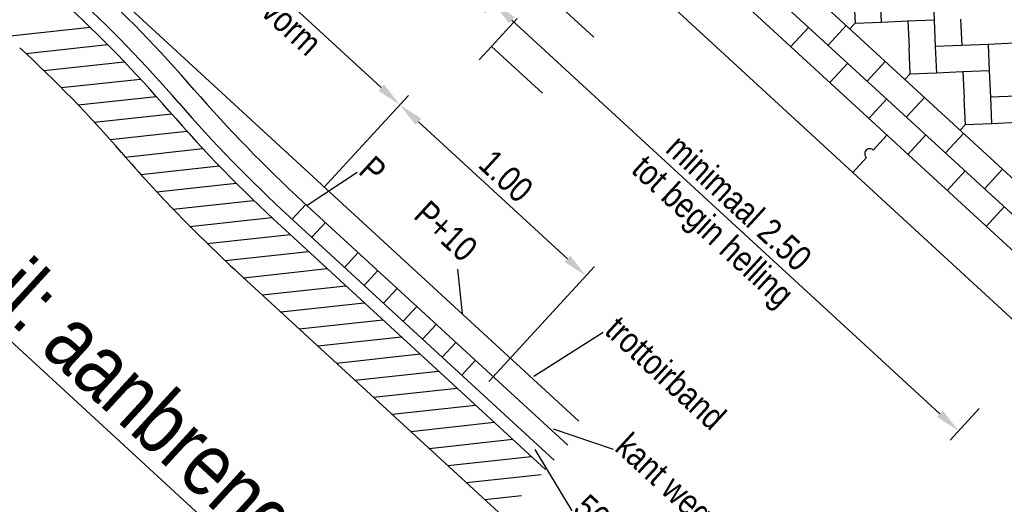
# Model space of a CAD drawing. Header units: metres. Extents: x 111546 to 149831, y 498798 to 507863.
# Tile 103 of 256: x 113037.82 to 113041.71, y 500886.92 to 500888.84. Entities that reach past the tile are written whole.
import ezdxf
from ezdxf.enums import TextEntityAlignment as Align

# ---------------------------------------------------------------- set-up
doc = ezdxf.new("R2010")
doc.units = ezdxf.units.M
for name, color, linetype in [('0-aanduiding', 3, 'Continuous'), ('0-maatvoering', 3, 'Continuous'), ('3-detail', 3, 'Continuous'), ('3-opsluiting', 2, 'Continuous'), ('3-steen', 3, 'Continuous'), ('3-tegels', 3, 'Continuous')]:
    doc.layers.add(name, color=color, linetype=linetype)
doc.styles.add('Zaanstad', font='ARIALN.TTF')
doc.dimstyles.new('1-50', dxfattribs={"dimtxt": 0.1, "dimasz": 0.1, "dimexe": 0.05, "dimexo": 0.05, "dimgap": 0.025, "dimtad": 1, "dimzin": 0, "dimdsep": 46, "dimtxsty": 'Zaanstad', "dimcen": 0, "dimclrd": 256, "dimclre": 256, "dimclrt": 256, "dimadec": 0, "dimazin": 0, "dimtfac": 1, "dimtofl": 0, "dimtmove": 0, "dimatfit": 3, "dimfxl": 1, "dimtfill": 1, "dimtolj": 1, "dimtzin": 0, "dimlwd": -1, "dimlwe": -1, "dimarcsym": 0})

# ---------------------------------------------------------------- blocks, each defined once
blk = doc.blocks.new('*D610')
at = {"layer": '0-maatvoering', "transparency": 16777216}
for p, q in [((113039.7711, 500888.9928), (113039.6554, 500888.867)), ((113039.7629, 500888.8361), (113041.4563, 500887.2797)), ((113041.6117, 500887.3011), (113041.4961, 500887.1752))]:
    blk.add_line(p, q, dxfattribs=at)
for points in [[(113039.7742, 500888.8484), (113039.7516, 500888.8238), (113039.6893, 500888.9038)], [(113041.4676, 500887.292), (113041.445, 500887.2674), (113041.5299, 500887.212)]]:
    blk.add_solid(points, dxfattribs=at)
at = {"layer": 'Defpoints', "color": 0, "transparency": 16777216}
for p in [(113039.8049, 500889.0296), (113041.6456, 500887.3379), (113041.5299, 500887.212)]:
    blk.add_point(p, dxfattribs=at)
at = {"layer": '0-maatvoering', "transparency": 16777216, "insert": (113040.6611, 500888.1139), "char_height": 0.1, "attachment_point": 5, "rotation": 317.4144, "style": 'Zaanstad', "bg_fill": 3, "box_fill_scale": 1.1, "bg_fill_color": 9, "bg_fill_true_color": 13158600, "bg_fill_transparency": 0}
blk.add_mtext('\\A1;minimaal 2.50', dxfattribs=at)
blk = doc.blocks.new('*D611')
at = {"layer": '0-maatvoering', "transparency": 16777216}
for p, q in [((113038.0916, 500889.0274), (113038.4257, 500889.391)), ((113038.4655, 500889.2865), (113039.246, 500888.5692)), ((113039.0193, 500888.1748), (113039.3534, 500888.5384))]:
    blk.add_line(p, q, dxfattribs=at)
for points in [[(113038.4768, 500889.2988), (113038.4542, 500889.2743), (113038.3919, 500889.3542)], [(113039.2572, 500888.5815), (113039.2347, 500888.557), (113039.3196, 500888.5016)]]:
    blk.add_solid(points, dxfattribs=at)
at = {"layer": 'Defpoints', "color": 0, "transparency": 16777216}
for p in [(113038.0577, 500888.9906), (113039.3196, 500888.5016), (113038.9854, 500888.138)]:
    blk.add_point(p, dxfattribs=at)
at = {"layer": '0-maatvoering', "transparency": 16777216, "insert": (113038.9072, 500888.9839), "char_height": 0.1, "attachment_point": 5, "rotation": 317.4144, "style": 'Zaanstad', "bg_fill": 3, "box_fill_scale": 1.1, "bg_fill_color": 9, "bg_fill_true_color": 13158600, "bg_fill_transparency": 0}
blk.add_mtext('\\A1;1.26', dxfattribs=at)
blk = doc.blocks.new('*D612')
at = {"layer": '0-maatvoering', "transparency": 16777216}
for p, q in [((113039.0193, 500888.1748), (113039.3534, 500888.5384)), ((113039.3932, 500888.4339), (113039.9822, 500887.8925)), ((113039.6716, 500887.4067), (113040.0897, 500887.8617))]:
    blk.add_line(p, q, dxfattribs=at)
for points in [[(113039.4045, 500888.4462), (113039.3819, 500888.4216), (113039.3196, 500888.5016)], [(113039.9935, 500887.9048), (113039.9709, 500887.8803), (113040.0559, 500887.8249)]]:
    blk.add_solid(points, dxfattribs=at)
at = {"layer": 'Defpoints', "color": 0, "transparency": 16777216}
for p in [(113038.9854, 500888.138), (113040.0559, 500887.8249), (113039.6377, 500887.3699)]:
    blk.add_point(p, dxfattribs=at)
at = {"layer": '0-maatvoering', "transparency": 16777216, "insert": (113039.7392, 500888.2192), "char_height": 0.1, "attachment_point": 5, "rotation": 317.4144, "style": 'Zaanstad', "bg_fill": 3, "box_fill_scale": 1.1, "bg_fill_color": 9, "bg_fill_true_color": 13158600, "bg_fill_transparency": 0}
blk.add_mtext('\\A1;1.00', dxfattribs=at)

msp = doc.modelspace()

# ---------------------------------------------------------------- linework, layer by layer
at = {"layer": '0-aanduiding'}
for p, q in [((113040.1242, 500887.6007), (113039.8491, 500887.4271)), ((113040.1649, 500887.1382), (113039.9272, 500887.2194)), ((113039.8531, 500887.1387), (113039.9993, 500886.8955))]:
    msp.add_line(p, q, dxfattribs=at)
at = {"layer": '0-maatvoering'}
for p, q in [((113039.1506, 500888.2334), (113038.953, 500888.1027)), ((113039.5476, 500887.8518), (113039.5655, 500887.6755))]:
    msp.add_line(p, q, dxfattribs=at)
at = {"layer": '3-detail'}
for p, q in [((113037.7665, 500888.7722), (113038.0942, 500888.8077)), ((113037.8399, 500888.7047), (113038.1628, 500888.7398)), ((113037.9112, 500888.637), (113038.2292, 500888.6715)), ((113037.9801, 500888.5691), (113038.2938, 500888.6031)), ((113038.0468, 500888.5009), (113038.356, 500888.5345)), ((113038.1112, 500888.4324), (113038.4163, 500888.4656)), ((113038.1735, 500888.3638), (113038.4773, 500888.3968)), ((113038.2334, 500888.2949), (113038.5402, 500888.3282)), ((113038.2945, 500888.2261), (113038.605, 500888.2598)), ((113038.3576, 500888.1575), (113038.6718, 500888.1916)), ((113038.4223, 500888.0891), (113038.7407, 500888.1236)), ((113038.489, 500888.0208), (113038.8119, 500888.0559)), ((113038.5577, 500887.9528), (113038.8852, 500887.9883)), ((113038.6286, 500887.8851), (113038.9587, 500887.9209)), ((113038.7016, 500887.8177), (113039.0321, 500887.8535)), ((113038.775, 500887.7502), (113039.1055, 500887.786)), ((113038.8484, 500887.6827), (113039.1789, 500887.7185)), ((113038.9218, 500887.6152), (113039.2523, 500887.651)), ((113038.9952, 500887.5477), (113039.3257, 500887.5835)), ((113039.0688, 500887.4802), (113039.3992, 500887.5161)), ((113039.1422, 500887.4127), (113039.4726, 500887.4487)), ((113039.2156, 500887.3453), (113039.5459, 500887.3811)), ((113039.289, 500887.2778), (113039.6193, 500887.3137)), ((113039.3624, 500887.2103), (113039.6927, 500887.2462)), ((113039.5091, 500887.0754), (113039.8395, 500887.1113)), ((113039.5825, 500887.0079), (113039.8785, 500887.0401)), ((113039.6559, 500886.9405), (113039.8014, 500886.9563))]:
    msp.add_line(p, q, dxfattribs=at)
at = {"layer": '3-detail', "color": 2}
for p, q in [((113039.8961, 500887.0593), (113038.8495, 500888.0212)), ((113039.7269, 500886.8752), (113038.6804, 500887.8371))]:
    msp.add_line(p, q, dxfattribs=at)
for centre, radius, start, end in [((113034.3777, 500884.9837), 5.3324, 40.9217, 47.4351), ((113034.3776, 500884.9836), 5.0825, 40.9214, 47.4365), ((113042.635, 500892.143), 5.5964, 220.9301, 227.4359), ((113042.635, 500892.1429), 5.8463, 220.93003, 227.43461)]:
    msp.add_arc(centre, radius, start, end, dxfattribs=at)
at = {"layer": '3-opsluiting'}
for p, q in [((113038.5606, 500890.85), (113042.4081, 500887.3138)), ((113038.4252, 500890.7027), (113042.2728, 500887.1665)), ((113037.4112, 500889.6555), (113040.0278, 500887.2506)), ((113041.1923, 500888.3225), (113041.2465, 500888.3814)), ((113041.1111, 500888.2342), (113041.1653, 500888.2931))]:
    msp.add_line(p, q, dxfattribs=at)
msp.add_arc((113041.1787, 500888.3079), 0.02, 47.1284, 227.7004, dxfattribs=at)
at = {"layer": '3-steen'}
for p, q in [((113038.6212, 500891.0796), (113042.5502, 500887.4684)), ((113038.6316, 500890.9273), (113042.4792, 500887.3911)), ((113041.1159, 500888.9265), (113041.1203, 500888.8227)), ((113041.2197, 500888.9316), (113041.2242, 500888.8271)), ((113041.4289, 500888.9404), (113041.4333, 500888.8359)), ((113040.8658, 500888.7313), (113040.9369, 500888.8086)), ((113041.0142, 500888.7375), (113041.0852, 500888.8148)), ((113041.1, 500888.8013), (113041.1196, 500888.8227)), ((113041.2242, 500888.8271), (113041.1203, 500888.8227)), ((113041.3287, 500888.8315), (113041.2242, 500888.8271)), ((113041.4333, 500888.8359), (113041.3287, 500888.8315)), ((113041.3294, 500888.8322), (113041.3338, 500888.7277)), ((113041.4333, 500888.8359), (113041.4377, 500888.7313)), ((113041.5378, 500888.8403), (113041.5422, 500888.7357)), ((113041.5422, 500888.7357), (113041.4377, 500888.7313)), ((113041.4377, 500888.7313), (113041.4421, 500888.6268)), ((113041.6468, 500888.7401), (113041.5422, 500888.7357)), ((113041.7514, 500888.7446), (113041.6468, 500888.7401)), ((113041.6468, 500888.7401), (113041.6512, 500888.6356)), ((113041.3331, 500888.7269), (113041.3375, 500888.6224)), ((113041.0205, 500888.5892), (113041.0915, 500888.6665)), ((113041.1688, 500888.5954), (113041.2399, 500888.6727)), ((113041.3179, 500888.601), (113041.3375, 500888.6224)), ((113041.4421, 500888.6268), (113041.3375, 500888.6224)), ((113041.5467, 500888.6312), (113041.4421, 500888.6268)), ((113041.6512, 500888.6356), (113041.5467, 500888.6312)), ((113041.5473, 500888.6319), (113041.5517, 500888.5274)), ((113041.6512, 500888.6356), (113041.6556, 500888.531)), ((113041.7602, 500888.5354), (113041.6556, 500888.531)), ((113041.1751, 500888.4471), (113041.2461, 500888.5244)), ((113041.3234, 500888.4533), (113041.3945, 500888.5306)), ((113041.5511, 500888.5266), (113041.5555, 500888.4221)), ((113041.6556, 500888.531), (113041.66, 500888.4265)), ((113041.5358, 500888.4007), (113041.5555, 500888.4221)), ((113041.66, 500888.4265), (113041.5555, 500888.4221)), ((113041.7646, 500888.4309), (113041.66, 500888.4265)), ((113041.3297, 500888.305), (113041.4007, 500888.3823)), ((113041.478, 500888.3112), (113041.5491, 500888.3885)), ((113041.4843, 500888.1629), (113041.5554, 500888.2402)), ((113041.6327, 500888.1691), (113041.7037, 500888.2464)), ((113038.9477, 500888.1075), (113038.8935, 500888.0486)), ((113039.9837, 500887.1553), (113038.9375, 500888.1169)), ((113041.6389, 500888.0208), (113041.71, 500888.0981)), ((113039.9296, 500887.0964), (113038.8834, 500888.058)), ((113039.025, 500888.0365), (113038.9708, 500887.9776)), ((113039.1004, 500887.8585), (113039.1546, 500887.9174)), ((113039.1777, 500887.7874), (113039.2319, 500887.8463)), ((113039.255, 500887.7164), (113039.3092, 500887.7753)), ((113039.3323, 500887.6453), (113039.3865, 500887.7042)), ((113039.4097, 500887.5743), (113039.4638, 500887.6332)), ((113039.487, 500887.5032), (113039.5411, 500887.5621)), ((113039.5643, 500887.4322), (113039.6184, 500887.4911))]:
    msp.add_line(p, q, dxfattribs=at)
for centre, radius, start, end in [((113034.3751, 500884.981), 5.4662, 40.9271, 47.4345), ((113034.365, 500884.9712), 5.4003, 40.9344, 47.4255), ((113042.635, 500892.1427), 5.4662, 220.9271, 227.4345), ((113042.6224, 500892.1306), 5.5287, 220.9179, 227.4452)]:
    msp.add_arc(centre, radius, start, end, dxfattribs=at)
at = {"layer": '3-tegels'}
for p, q in [((113039.8855, 500888.9532), (113040.0865, 500888.7685)), ((113039.6825, 500888.7323), (113039.784, 500888.8428)), ((113039.6334, 500888.679), (113039.6825, 500888.7323)), ((113039.6825, 500888.7323), (113039.8835, 500888.5476))]:
    msp.add_line(p, q, dxfattribs=at)

# ---------------------------------------------------------------- texts
at = {"layer": '0-maatvoering', "style": 'Zaanstad'}
for s, p in [('sinusvorm', (113038.568, 500889.0416)), ('P', (113039.1506, 500888.2334)), ('trottoirband', (113040.1242, 500887.6007)), ('kant weg', (113040.1649, 500887.1382)), ('50 mm zand', (113039.9993, 500886.8955))]:
    msp.add_text(s, height=0.1, rotation=317.4144, dxfattribs=at).set_placement(p)
msp.add_text('tot begin helling', height=0.1, rotation=317.4144, dxfattribs=at).set_placement((113040.5929, 500888.0398), align=Align.TOP_CENTER)
msp.add_text('P+10', height=0.1, rotation=317.4144, dxfattribs=at).set_placement((113039.5476, 500887.8518), align=Align.BOTTOM_RIGHT)

# ---------------------------------------------------------------- next in the draw order: dimensions: what is measured, and where the dimension line sits
at = {"layer": '0-maatvoering'}
dim = msp.add_aligned_dim(p1=(113038.0577, 500888.9906), p2=(113038.9854, 500888.138), distance=0.4938, dimstyle='1-50', dxfattribs=at)
dim.commit()
dim.dimension.update_dxf_attribs({"geometry": '*D611', "text_midpoint": (113038.9072, 500888.9839)})
dim = msp.add_aligned_dim(p1=(113039.8049, 500889.0296), p2=(113041.6456, 500887.3379), distance=-0.1709, text='minimaal 2.50', dimstyle='1-50', dxfattribs=at)
dim.commit()
dim.dimension.update_dxf_attribs({"geometry": '*D610', "text_midpoint": (113040.6611, 500888.1139)})

# ---------------------------------------------------------------- next in the draw order: linework, layer by layer
at = {"layer": '3-detail'}
msp.add_line((113039.4357, 500887.1429), (113039.7661, 500887.1788), dxfattribs=at)

# ---------------------------------------------------------------- next in the draw order: dimensions: what is measured, and where the dimension line sits
at = {"layer": '0-maatvoering'}
dim = msp.add_linear_dim(base=(113040.0559, 500887.8249), p1=(113038.9854, 500888.138), p2=(113039.6377, 500887.3699), angle=137.4144, dimstyle='1-50', override={"dimtmove": 1}, dxfattribs=at)
dim.commit()
dim.dimension.update_dxf_attribs({"geometry": '*D612', "text_midpoint": (113039.7392, 500888.2192)})

# ---------------------------------------------------------------- next in the draw order: texts
at = {"color": 1, "linetype": 'Continuous', "style": 'Zaanstad'}
msp.add_text('%%UPrincipedetail: aanbrengen fundering drempel', height=0.25, rotation=317.4294, dxfattribs=at).set_placement((113036.5081, 500888.803))

doc.saveas('drawing.dxf')
